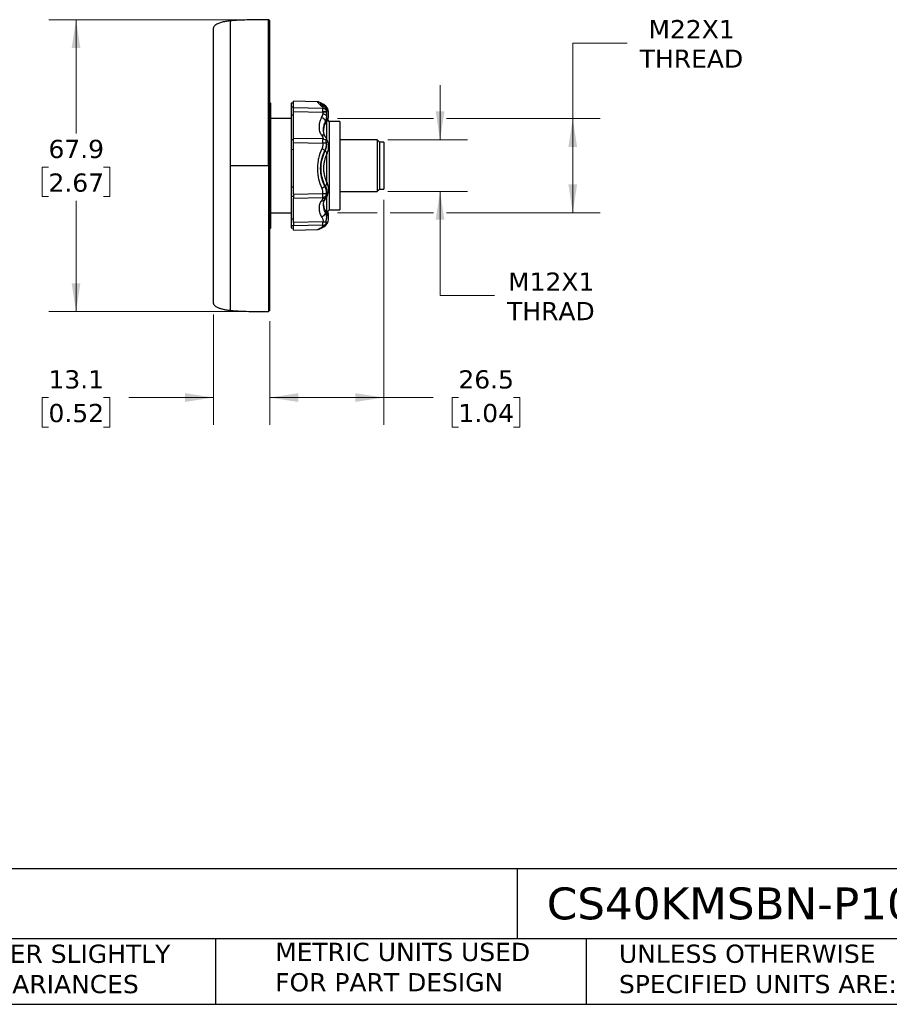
# Model space of a CAD drawing. Header units: millimetres. Extents: x 13 to 546, y 13 to 419.
# Tile 2 of 9: x 196 to 398, y 13 to 242. Entities that reach past the tile are written whole.
import ezdxf

# ---------------------------------------------------------------- set-up
doc = ezdxf.new("R2010")
doc.units = ezdxf.units.MM
doc.header["$LTSCALE"] = 2
doc.linetypes.add('SLD-Solid', pattern=[0])
doc.layers.add('TEXT', color=140, linetype='SLD-Solid', lineweight=25)
doc.styles.add('SLDTEXTSTYLE0', font='VERDANA.TTF')
doc.dimstyles.new('SLDDIMSTYLE1', dxfattribs={"dimtxt": 4.316016, "dimasz": 6.604, "dimexe": 0, "dimexo": 0.0625, "dimgap": 1.079004, "dimtad": 0, "dimtih": 1, "dimtoh": 1, "dimrnd": 1e-09, "dimzin": 12, "dimdsep": 46, "dimtxsty": 'SLDTEXTSTYLE0', "dimsah": 1, "dimcen": 0.09, "dimadec": 0, "dimazin": 3, "dimtfac": 1, "dimtofl": 0, "dimtmove": 0, "dimatfit": 3, "dimfxl": 0, "dimfrac": 2, "dimtolj": 1, "dimtzin": 12, "dimarcsym": 0})
doc.dimstyles.new('SLDDIMSTYLE2', dxfattribs={"dimtxt": 4.316016, "dimasz": 6.604, "dimexe": 0, "dimexo": 0.0625, "dimgap": 1.079004, "dimtad": 0, "dimtih": 1, "dimtoh": 1, "dimrnd": 1e-09, "dimzin": 12, "dimdsep": 46, "dimtxsty": 'SLDTEXTSTYLE0', "dimsah": 1, "dimcen": 0.09, "dimadec": 0, "dimazin": 3, "dimtfac": 1, "dimtmove": 0, "dimatfit": 0, "dimfxl": 0, "dimfrac": 2, "dimtolj": 1, "dimtzin": 12, "dimarcsym": 0})

# ---------------------------------------------------------------- blocks, each defined once
blk = doc.blocks.new('_D_1')
at = {"color": 7, "linetype": 'SLD-Solid', "lineweight": 0}
for p, q in [((251.12, 241.74), (202.51, 241.74)), ((208.86, 241.74), (208.86, 215.28)), ((202.45, 207.45), (201, 207.45)), ((201, 207.45), (201, 200.59)), ((215.27, 207.45), (216.72, 207.45)), ((216.72, 207.45), (216.72, 200.59)), ((201, 200.59), (202.45, 200.59)), ((208.86, 173.84), (208.86, 199.63)), ((216.72, 200.59), (215.27, 200.59)), ((251.12, 173.84), (202.51, 173.84))]:
    blk.add_line(p, q, dxfattribs=at)
at = {"color": 7, "linetype": 'SLD-Solid', "lineweight": 18}
for points in [[(208.86, 241.74), (207.84, 235.14), (209.87, 235.14)], [(208.86, 173.84), (209.87, 180.45), (207.84, 180.45)]]:
    blk.add_solid(points, dxfattribs=at)
at = {"color": 7, "linetype": 'SLD-Solid', "lineweight": 18, "char_height": 4.233, "attachment_point": 1, "style": 'SLDTEXTSTYLE0'}
for s, insert in [('67.9', (202.45, 213.8)), ('2.67', (202.45, 205.97))]:
    blk.add_mtext(s, dxfattribs=dict(at, insert=insert))
blk = doc.blocks.new('_D_2')
at = {"color": 7, "linetype": 'SLD-Solid', "lineweight": 0}
for p, q in [((240.86, 173.19), (240.86, 147.49)), ((253.96, 171.6), (253.96, 147.49)), ((202.45, 153.84), (201, 153.84)), ((201, 153.84), (201, 146.98)), ((215.27, 153.84), (216.72, 153.84)), ((216.72, 153.84), (216.72, 146.98)), ((240.86, 153.84), (221.12, 153.84)), ((253.96, 153.84), (266.66, 153.84)), ((201, 146.98), (202.45, 146.98)), ((216.72, 146.98), (215.27, 146.98))]:
    blk.add_line(p, q, dxfattribs=at)
at = {"color": 7, "linetype": 'SLD-Solid', "lineweight": 18}
for points in [[(240.86, 153.84), (234.26, 154.86), (234.26, 152.83)], [(253.96, 153.84), (260.56, 152.83), (260.56, 154.86)]]:
    blk.add_solid(points, dxfattribs=at)
at = {"color": 7, "linetype": 'SLD-Solid', "lineweight": 18, "char_height": 4.233, "attachment_point": 1, "style": 'SLDTEXTSTYLE0'}
for s, insert in [('13.1', (202.45, 160.19)), ('0.52', (202.45, 152.36))]:
    blk.add_mtext(s, dxfattribs=dict(at, insert=insert))
blk = doc.blocks.new('_D_3')
at = {"color": 7, "linetype": 'SLD-Solid', "lineweight": 0}
for p, q in [((280.46, 199.8), (280.46, 147.49)), ((253.96, 171.6), (253.96, 147.49)), ((253.96, 153.84), (280.46, 153.84)), ((280.46, 153.84), (292, 153.84)), ((297.85, 153.84), (296.4, 153.84)), ((296.4, 153.84), (296.4, 146.98)), ((310.67, 153.84), (312.12, 153.84)), ((312.12, 153.84), (312.12, 146.98)), ((296.4, 146.98), (297.85, 146.98)), ((312.12, 146.98), (310.67, 146.98))]:
    blk.add_line(p, q, dxfattribs=at)
at = {"color": 7, "linetype": 'SLD-Solid', "lineweight": 18}
for points in [[(253.96, 153.84), (260.56, 152.83), (260.56, 154.86)], [(280.46, 153.84), (273.86, 154.86), (273.86, 152.83)]]:
    blk.add_solid(points, dxfattribs=at)
at = {"color": 7, "linetype": 'SLD-Solid', "lineweight": 18, "char_height": 4.233, "attachment_point": 1, "style": 'SLDTEXTSTYLE0'}
for s, insert in [('26.5', (297.85, 160.19)), ('1.04', (297.85, 152.36))]:
    blk.add_mtext(s, dxfattribs=dict(at, insert=insert))
blk = doc.blocks.new('_D_4')
at = {"color": 7, "linetype": 'SLD-Solid', "lineweight": 0}
for p, q in [((337.16, 236.28), (324.46, 236.28)), ((324.46, 236.28), (324.46, 218.74)), ((269.7, 218.74), (292.06, 218.74)), ((295.1, 218.74), (330.81, 218.74)), ((324.46, 218.74), (324.46, 196.84)), ((269.7, 196.84), (278.94, 196.84)), ((281.98, 196.84), (292.06, 196.84)), ((295.1, 196.84), (330.81, 196.84))]:
    blk.add_line(p, q, dxfattribs=at)
at = {"color": 7, "linetype": 'SLD-Solid', "lineweight": 18}
for points in [[(324.46, 218.74), (323.45, 212.14), (325.48, 212.14)], [(324.46, 196.84), (325.48, 203.45), (323.45, 203.45)]]:
    blk.add_solid(points, dxfattribs=at)
at = {"color": 7, "linetype": 'SLD-Solid', "lineweight": 18, "char_height": 4.233, "attachment_point": 1, "style": 'SLDTEXTSTYLE0'}
for s, insert in [('M22X1', (342.08, 241.66)), ('THREAD', (340.06, 234.8))]:
    blk.add_mtext(s, dxfattribs=dict(at, insert=insert))
blk = doc.blocks.new('_D_5')
at = {"color": 7, "linetype": 'SLD-Solid', "lineweight": 0}
for p, q in [((293.58, 213.79), (293.58, 226.49)), ((281.45, 213.79), (299.93, 213.79)), ((281.45, 201.79), (299.93, 201.79)), ((293.58, 177.56), (293.58, 201.79)), ((306.28, 177.56), (293.58, 177.56))]:
    blk.add_line(p, q, dxfattribs=at)
at = {"color": 7, "linetype": 'SLD-Solid', "lineweight": 18}
for points in [[(293.58, 213.79), (294.6, 220.4), (292.56, 220.4)], [(293.58, 201.79), (292.56, 195.19), (294.6, 195.19)]]:
    blk.add_solid(points, dxfattribs=at)
at = {"color": 7, "linetype": 'SLD-Solid', "lineweight": 18, "char_height": 4.233, "attachment_point": 1, "style": 'SLDTEXTSTYLE0'}
for s, insert in [('M12X1', (309.41, 182.93)), ('THRAD', (309.18, 176.07))]:
    blk.add_mtext(s, dxfattribs=dict(at, insert=insert))

msp = doc.modelspace()

# ---------------------------------------------------------------- linework, layer by layer
for p, q in [((253.961, 241.443), (253.661, 241.743)), ((253.661, 207.793), (253.661, 241.743)), ((253.961, 174.143), (253.961, 241.443)), ((254.211, 193.343), (254.211, 222.243)), ((259.461, 222.302), (258.961, 222.293)), ((258.961, 222.293), (258.961, 221.397)), ((265.074, 222.644), (259.461, 222.791)), ((259.461, 221.235), (259.461, 222.791)), ((265.08, 222.639), (265.053, 222.644)), ((259.461, 221.41), (258.961, 221.397)), ((266.315, 221.104), (259.461, 221.235)), ((259.461, 220.373), (266.346, 220.242)), ((259.461, 214.116), (259.461, 220.373)), ((266.874, 221.324), (266.623, 221.542)), ((266.96, 221.662), (266.684, 221.883)), ((266.732, 221.449), (266.701, 221.475)), ((266.851, 221.706), (266.732, 221.84)), ((266.935, 221.659), (266.732, 221.84)), ((267.022, 221.154), (267.045, 221.131)), ((267.09, 221.506), (267.078, 221.527)), ((258.961, 218.743), (254.211, 218.743)), ((258.961, 219.601), (259.461, 219.611)), ((258.961, 219.601), (258.961, 213.779)), ((266.886, 217.595), (267.075, 217.846)), ((267.161, 217.999), (267.161, 214.024)), ((267.811, 218.093), (267.431, 218.473)), ((267.485, 218.68), (267.478, 218.653)), ((267.504, 218.676), (267.595, 219.115)), ((270.261, 218.093), (267.811, 218.093)), ((267.811, 218.093), (267.811, 197.493)), ((270.261, 218.093), (270.261, 197.493)), ((259.461, 213.773), (258.961, 213.779)), ((266.347, 213.994), (259.461, 214.116)), ((259.461, 201.142), (259.461, 213.156)), ((259.461, 213.156), (266.315, 213.029)), ((267.106, 214.092), (267.158, 213.955)), ((267.235, 213.866), (267.124, 214.101)), ((278.911, 213.793), (270.261, 213.793)), ((279.461, 213.243), (278.911, 213.793)), ((278.911, 213.793), (278.911, 201.793)), ((280.461, 213.243), (279.461, 213.243)), ((279.461, 213.243), (279.461, 202.343)), ((280.461, 213.243), (280.461, 202.343)), ((258.961, 211.516), (258.961, 202.774)), ((259.461, 211.505), (258.961, 211.516)), ((266.851, 211.204), (266.732, 211.304)), ((267.161, 210.355), (267.161, 204.061)), ((267.257, 210.576), (267.29, 210.644)), ((267.279, 210.632), (267.278, 210.619)), ((267.284, 210.673), (267.279, 210.632)), ((253.661, 207.793), (253.661, 173.843)), ((267.183, 204.032), (267.237, 203.882)), ((267.323, 203.719), (267.246, 203.894)), ((259.461, 202.784), (258.961, 202.774)), ((266.85, 203.094), (266.732, 202.982)), ((267.278, 203.815), (267.313, 203.715)), ((267.313, 203.715), (267.422, 203.411)), ((270.261, 201.793), (278.911, 201.793)), ((278.911, 201.793), (279.461, 202.343)), ((279.461, 202.343), (280.461, 202.343)), ((258.961, 200.67), (259.461, 200.675)), ((258.961, 200.67), (258.961, 195.37)), ((259.461, 201.142), (266.315, 201.282)), ((259.461, 200.259), (266.346, 200.394)), ((259.461, 194.563), (259.461, 200.259)), ((267.158, 200.509), (267.119, 200.438)), ((267.139, 200.431), (267.22, 200.595)), ((267.161, 200.454), (267.161, 197.047)), ((267.024, 197.251), (266.857, 197.439)), ((267.264, 196.946), (267.811, 197.493)), ((267.503, 196.913), (267.431, 197.114)), ((267.811, 197.493), (270.261, 197.493)), ((254.211, 196.843), (258.961, 196.843)), ((259.461, 195.361), (258.961, 195.37)), ((266.347, 194.706), (259.461, 194.563)), ((267.485, 196.906), (267.478, 196.934)), ((267.488, 196.433), (267.494, 196.412)), ((267.595, 196.472), (267.504, 196.91)), ((267.601, 195.959), (267.511, 196.416)), ((259.461, 193.767), (258.961, 193.779)), ((258.961, 193.779), (258.961, 193.293)), ((258.961, 193.293), (259.461, 193.285)), ((266.315, 193.931), (259.461, 193.787)), ((259.461, 192.796), (259.461, 193.787)), ((259.461, 192.796), (265.074, 192.943)), ((266.548, 193.595), (266.96, 193.924)), ((267.09, 194.08), (267.078, 194.059)), ((253.661, 173.843), (253.961, 174.143))]:
    msp.add_line(p, q)
at = {"flags": 128}
for points in [[(267.252, 210.567), (267.269, 210.615), (267.265, 210.672), (267.241, 210.738), (267.197, 210.813), (267.133, 210.894), (267.051, 210.982), (266.952, 211.076), (266.835, 211.173)], [(267.216, 200.587), (267.194, 200.552), (267.158, 200.509)]]:
    msp.add_lwpolyline(points, dxfattribs=at)
for centre, radius, start, end in [((253.811, 221.609), 0.75, 57.76905, 78.46304), ((266.254, 220.025), 1.081, 41.56054, 86.80756), ((266.591, 218.985), 1.371, 70.55668, 100.7183), ((266.628, 218.81), 1.46, 72.18814, 101.15184), ((265.54, 220.579), 1.722, 10.49772, 41.22999), ((265.755, 217.752), 1.235, 19.43739, 78.22957), ((266.101, 218.259), 1.575, 47.86121, 81.39435), ((266.471, 217.858), 0.491, 327.88937, 355.16295), ((266.683, 218.161), 0.503, 321.35863, 353.46341), ((265.459, 218.804), 1.81, 352.23984, 20.14264), ((266.24, 214.178), 0.733, 34.27683, 108.52854), ((266.512, 211.081), 1.958, 73.66004, 95.79208), ((266.979, 213.725), 0.292, 27.81828, 52.22199), ((266.41, 203.852), 0.843, 300.34392, 0.95151), ((266.193, 200.386), 0.777, 256.15025, 324.23679), ((266.475, 202.882), 1.608, 264.28203, 291.45859), ((266.198, 201.594), 1.158, 276.85005, 317.15851), ((266.439, 201.06), 0.906, 263.50756, 322.53881), ((266.219, 201.517), 1.13, 276.43157, 319.1854), ((266.404, 197.114), 0.558, 4.48871, 35.387), ((266.625, 196.857), 0.561, 5.8765, 44.49942), ((265.759, 197.09), 1.206, 281.84503, 344.1779), ((265.315, 196.177), 1.954, 340.60061, 7.52448), ((253.811, 193.978), 0.75, 281.53696, 302.23095), ((266.26, 194.984), 1.054, 272.99346, 319.63962)]:
    msp.add_arc(centre, radius, start, end)
for points, knots in [([(244.712, 241.455), (244.354, 241.413), (243.659, 241.332), (242.693, 241.109), (241.935, 240.849), (241.41, 240.578), (241.092, 240.339), (240.928, 240.128), (240.868, 239.969), (240.863, 239.896), (240.861, 239.862)], [0, 0, 0, 0, 0.2469618, 0.4807459, 0.6788921, 0.7958435, 0.8848038, 0.95002, 0.9763247, 1, 1, 1, 1]), ([(253.661, 241.743), (251.989, 241.739), (249.66, 241.734), (246.676, 241.614), (245.367, 241.508), (244.712, 241.455)], [0, 0, 0, 0, 0.5599991, 0.7800022, 1, 1, 1, 1]), ([(244.712, 241.455), (244.712, 241.455), (244.712, 241.238), (244.712, 240.378), (244.712, 239.735), (244.712, 238.049), (244.712, 237.006), (244.712, 234.558), (244.712, 233.153), (244.712, 230.038), (244.712, 228.326), (244.712, 224.663), (244.712, 222.71), (244.712, 218.64), (244.712, 216.521), (244.712, 212.199), (244.712, 209.996), (244.712, 207.793)], [0, 0, 0, 0, 0.125, 0.125, 0.25, 0.25, 0.375, 0.375, 0.5, 0.5, 0.625, 0.625, 0.75, 0.75, 0.875, 0.875, 1, 1, 1, 1]), ([(240.861, 175.725), (240.861, 175.725), (240.861, 175.932), (240.861, 176.751), (240.861, 177.363), (240.861, 178.969), (240.861, 179.963), (240.861, 182.296), (240.861, 183.633), (240.861, 186.602), (240.861, 188.232), (240.861, 191.722), (240.861, 193.582), (240.861, 197.46), (240.861, 199.479), (240.861, 203.596), (240.861, 205.694), (240.861, 209.892), (240.861, 211.991), (240.861, 216.108), (240.861, 218.126), (240.861, 222.004), (240.861, 223.864), (240.861, 227.355), (240.861, 228.985), (240.861, 231.953), (240.861, 233.291), (240.861, 235.623), (240.861, 236.617), (240.861, 238.224), (240.861, 238.836), (240.861, 239.655), (240.861, 239.862), (240.861, 239.862)], [0, 0, 0, 0, 0.0625, 0.0625, 0.125, 0.125, 0.1875, 0.1875, 0.25, 0.25, 0.3125, 0.3125, 0.375, 0.375, 0.4375, 0.4375, 0.5, 0.5, 0.5625, 0.5625, 0.625, 0.625, 0.6875, 0.6875, 0.75, 0.75, 0.8125, 0.8125, 0.875, 0.875, 0.9375, 0.9375, 1, 1, 1, 1]), ([(265.102, 222.634), (265.046, 222.653), (265.025, 222.646), (265.052, 222.578), (265.102, 222.517), (265.353, 222.261), (265.654, 221.995), (266.072, 221.661)], [0, 0, 0, 0, 0.25, 0.25, 0.5, 0.5, 1, 1, 1, 1]), ([(266.572, 221.978), (266.436, 222.055), (266.154, 222.215), (265.753, 222.426), (265.401, 222.586), (265.226, 222.612), (265.15, 222.624)], [0, 0, 0, 0, 0.239278, 0.4972388, 0.7800457, 1, 1, 1, 1]), ([(266.733, 221.84), (266.58, 221.926), (266.276, 222.098), (265.961, 222.267), (265.759, 222.358), (265.701, 222.347), (265.724, 222.293), (265.805, 222.217), (265.817, 222.205)], [0, 0, 0, 0, 0.1926683, 0.384648, 0.5788644, 0.7714316, 0.9645261, 1, 1, 1, 1]), ([(266.65, 221.523), (266.52, 221.621), (266.261, 221.818), (265.982, 222.047), (265.879, 222.143), (265.828, 222.191)], [0, 0, 0, 0, 0.3364206, 0.668474, 1, 1, 1, 1]), ([(266.835, 221.714), (266.692, 221.794), (266.405, 221.955), (266.105, 222.115), (265.919, 222.196), (265.85, 222.198), (265.902, 222.132), (265.925, 222.103)], [0, 0, 0, 0, 0.2079674, 0.4162574, 0.6268736, 0.8358293, 1, 1, 1, 1]), ([(258.961, 221.397), (258.961, 221.315), (258.961, 221.214), (258.961, 220.978), (258.961, 220.84), (258.961, 220.535), (258.961, 220.367), (258.961, 220.004), (258.961, 219.808), (258.961, 219.601)], [0, 0, 0, 0, 0.25, 0.25, 0.5, 0.5, 0.75, 0.75, 1, 1, 1, 1]), ([(259.461, 220.373), (259.461, 220.559), (259.461, 220.729), (259.461, 221.022), (259.461, 221.142), (259.461, 221.235)], [0, 0, 0, 0, 0.5, 0.5, 1, 1, 1, 1]), ([(266.627, 221.535), (266.618, 221.543), (266.563, 221.589), (266.438, 221.638), (266.26, 221.677), (266.134, 221.666), (266.072, 221.661)], [0, 0, 0, 0, 0.0663837, 0.3798785, 0.6933777, 1, 1, 1, 1]), ([(266.072, 221.661), (266.091, 221.645), (266.129, 221.613), (266.178, 221.563), (266.22, 221.511), (266.255, 221.458), (266.289, 221.39), (266.316, 221.307), (266.328, 221.207), (266.319, 221.139), (266.315, 221.104)], [0, 0, 0, 0, 0.0999681, 0.19955, 0.2990028, 0.3985845, 0.4985526, 0.6659216, 0.8326638, 1, 1, 1, 1]), ([(266.336, 220.332), (266.333, 220.369), (266.325, 220.444), (266.317, 220.552), (266.311, 220.659), (266.307, 220.761), (266.306, 220.858), (266.306, 220.949), (266.309, 221.033), (266.313, 221.08), (266.315, 221.104)], [0, 0, 0, 0, 0.1128858, 0.2296781, 0.3502257, 0.4743193, 0.601692, 0.7320207, 0.8649305, 1, 1, 1, 1]), ([(266.733, 221.84), (266.691, 221.884), (266.635, 221.943), (266.563, 221.979), (266.545, 221.988)], [0, 0, 0, 0, 0.7486666, 1, 1, 1, 1]), ([(266.834, 221.332), (266.905, 221.264), (267.088, 221.087), (267.073, 220.873), (267.063, 220.742)], [0, 0, 0, 0, 0.3871464, 1, 1, 1, 1]), ([(266.851, 221.706), (266.927, 221.607), (267.083, 221.406), (267.214, 221.107), (267.243, 220.91), (267.252, 220.848)], [0, 0, 0, 0, 0.4010683, 0.8111895, 1, 1, 1, 1]), ([(267.078, 221.527), (267.077, 221.53), (267.039, 221.598), (266.943, 221.653), (266.851, 221.706)], [0, 0, 0, 0, 0.0406571, 1, 1, 1, 1]), ([(267.035, 221.153), (267.014, 221.175), (266.972, 221.219), (266.93, 221.263), (266.909, 221.285)], [0, 0, 0, 0, 0.49998315, 1, 1, 1, 1]), ([(267.084, 221.524), (267.063, 221.548), (267.02, 221.595), (266.977, 221.643), (266.956, 221.667)], [0, 0, 0, 0, 0.4999852, 1, 1, 1, 1]), ([(267.063, 220.742), (267.059, 220.723), (267.052, 220.685), (267.044, 220.618), (267.037, 220.532), (267.034, 220.422), (267.043, 220.325), (267.048, 220.278)], [0, 0, 0, 0, 0.17076061, 0.33710033, 0.50042471, 0.75808323, 1, 1, 1, 1]), ([(267.592, 219.1), (267.618, 219.275), (267.67, 219.632), (267.588, 220.177), (267.391, 220.701), (267.158, 220.996), (267.043, 221.141)], [0, 0, 0, 0, 0.2437365, 0.4964015, 0.7510727, 1, 1, 1, 1]), ([(267.045, 221.131), (267.055, 221.122), (267.144, 221.036), (267.201, 220.845), (267.207, 220.567), (267.1, 220.373), (267.048, 220.278)], [0, 0, 0, 0, 0.0392944, 0.35937, 0.6830217, 1, 1, 1, 1]), ([(267.075, 220.2), (267.088, 220.159), (267.114, 220.077), (267.142, 219.949), (267.158, 219.829), (267.166, 219.723), (267.168, 219.634), (267.166, 219.555), (267.16, 219.488), (267.159, 219.446), (267.158, 219.427)], [0, 0, 0, 0, 0.162493, 0.329215, 0.5001837, 0.6250387, 0.7388804, 0.8416943, 0.9313367, 1, 1, 1, 1]), ([(267.615, 219.832), (267.629, 219.938), (267.664, 220.222), (267.573, 220.671), (267.386, 221.137), (267.187, 221.392), (267.092, 221.514)], [0, 0, 0, 0, 0.1760955, 0.4710114, 0.747866, 1, 1, 1, 1]), ([(266.007, 214.873), (265.836, 215.151), (265.705, 215.454), (265.531, 216.089), (265.487, 216.423), (265.487, 217.126), (265.532, 217.487), (265.705, 218.217), (265.835, 218.587), (266.007, 218.961)], [0, 0, 0, 0, 0.25, 0.25, 0.5, 0.5, 0.75, 0.75, 1, 1, 1, 1]), ([(266.007, 218.961), (266.07, 219.099), (266.133, 219.238), (266.248, 219.522), (266.3, 219.667), (266.337, 219.817)], [0, 0, 0, 0, 0.5, 0.5, 1, 1, 1, 1]), ([(266.501, 215.766), (266.485, 215.876), (266.423, 216.288), (266.537, 217.105), (266.79, 217.805), (266.919, 218.163)], [0, 0, 0, 0, 0.1525767, 0.5666031, 1, 1, 1, 1]), ([(266.96, 217.816), (266.891, 217.703), (266.748, 217.468), (266.592, 217.044), (266.482, 216.559), (266.468, 216.2), (266.461, 216.015)], [0, 0, 0, 0, 0.2274765, 0.4695161, 0.7270239, 1, 1, 1, 1]), ([(266.461, 216.015), (266.467, 216.175), (266.48, 216.527), (266.606, 217.085), (266.788, 217.417), (266.886, 217.595)], [0, 0, 0, 0, 0.2788169, 0.6126275, 1, 1, 1, 1]), ([(267.158, 219.427), (267.157, 219.375), (267.154, 219.27), (267.14, 219.113), (267.119, 218.954), (267.091, 218.796), (267.056, 218.637), (267.016, 218.479), (266.97, 218.321), (266.936, 218.216), (266.919, 218.163)], [0, 0, 0, 0, 0.1212903, 0.2437437, 0.3672615, 0.4917815, 0.6172802, 0.7437734, 0.8713157, 1, 1, 1, 1]), ([(267.075, 217.846), (267.178, 217.981), (267.386, 218.256), (267.464, 218.533), (267.503, 218.674)], [0, 0, 0, 0, 0.493349, 1, 1, 1, 1]), ([(267.478, 218.653), (267.468, 218.59), (267.439, 218.412), (267.284, 218.225), (267.183, 218.104)], [0, 0, 0, 0, 0.350444, 1, 1, 1, 1]), ([(267.575, 219.113), (267.561, 219.037), (267.528, 218.845), (267.356, 218.667), (267.252, 218.56)], [0, 0, 0, 0, 0.397995, 1, 1, 1, 1]), ([(266.845, 214.591), (266.734, 214.816), (266.512, 215.266), (266.478, 215.822), (266.461, 216.1)], [0, 0, 0, 0, 0.5005977, 1, 1, 1, 1]), ([(258.961, 213.779), (258.961, 213.645), (258.961, 213.494), (258.961, 213.164), (258.961, 212.982), (258.961, 212.598), (258.961, 212.395), (258.961, 211.969), (258.961, 211.745), (258.961, 211.516)], [0, 0, 0, 0, 0.25, 0.25, 0.5, 0.5, 0.75, 0.75, 1, 1, 1, 1]), ([(259.461, 213.156), (259.461, 213.352), (259.461, 213.535), (259.461, 213.862), (259.461, 214.002), (259.461, 214.116)], [0, 0, 0, 0, 0.5, 0.5, 1, 1, 1, 1]), ([(266.007, 214.873), (266.1, 214.721), (266.193, 214.573), (266.303, 214.353), (266.337, 214.28), (266.375, 214.134), (266.376, 214.061), (266.347, 213.994)], [0, 0, 0, 0, 0.5, 0.5, 0.75, 0.75, 1, 1, 1, 1]), ([(266.315, 213.029), (266.318, 212.985), (266.324, 212.896), (266.324, 212.762), (266.318, 212.629), (266.304, 212.495), (266.279, 212.332), (266.235, 212.14), (266.166, 211.922), (266.103, 211.781), (266.072, 211.711)], [0, 0, 0, 0, 0.0999622, 0.1995413, 0.2989956, 0.3985844, 0.498566, 0.6659147, 0.8326542, 1, 1, 1, 1]), ([(266.315, 213.029), (266.306, 213.228), (266.303, 213.41), (266.312, 213.742), (266.324, 213.881), (266.347, 213.994)], [0, 0, 0, 0, 0.5, 0.5, 1, 1, 1, 1]), ([(266.347, 213.994), (266.474, 213.975), (266.607, 213.934), (266.848, 213.808), (266.957, 213.725), (267.043, 213.632)], [0, 0, 0, 0, 0.5, 0.5, 1, 1, 1, 1]), ([(267.123, 214.087), (267.083, 214.164), (267.006, 214.313), (266.898, 214.5), (266.845, 214.591)], [0, 0, 0, 0, 0.5154996, 1, 1, 1, 1]), ([(266.851, 211.204), (266.941, 211.382), (267.016, 211.569), (267.131, 211.959), (267.17, 212.163), (267.225, 212.784), (267.173, 213.203), (267.048, 213.58)], [0, 0, 0, 0, 0.25, 0.25, 0.5, 0.5, 1, 1, 1, 1]), ([(267.063, 212.96), (267.051, 213.084), (267.042, 213.199), (267.035, 213.411), (267.036, 213.504), (267.048, 213.58)], [0, 0, 0, 0, 0.5, 0.5, 1, 1, 1, 1]), ([(267.043, 213.632), (267.043, 213.641), (267.044, 213.661), (267.052, 213.689), (267.062, 213.72), (267.074, 213.748), (267.084, 213.774), (267.097, 213.803), (267.112, 213.837), (267.127, 213.874), (267.138, 213.904), (267.145, 213.928), (267.15, 213.947), (267.156, 213.952), (267.158, 213.955)], [0, 0, 0, 0, 0.0441926, 0.1005678, 0.1696558, 0.251563, 0.3141483, 0.3765501, 0.5010003, 0.6211744, 0.749606, 0.8414744, 0.9161818, 1, 1, 1, 1]), ([(267.294, 210.667), (267.409, 210.968), (267.631, 211.547), (267.666, 212.435), (267.534, 213.211), (267.331, 213.657), (267.238, 213.861)], [0, 0, 0, 0, 0.2905793, 0.5596715, 0.7987048, 1, 1, 1, 1]), ([(266.072, 211.711), (265.738, 211.008), (265.48, 210.27), (265.215, 209.102), (265.147, 208.699), (265.057, 207.898), (265.035, 207.497), (265.035, 207.097)], [0, 0, 0, 0, 0.5, 0.5, 0.75, 0.75, 1, 1, 1, 1]), ([(266.732, 211.304), (266.691, 211.222), (266.608, 211.058), (266.493, 210.806), (266.385, 210.55), (266.284, 210.289), (266.191, 210.025), (266.106, 209.758), (266.029, 209.488), (265.96, 209.216), (265.9, 208.941), (265.847, 208.663), (265.804, 208.382), (265.768, 208.099), (265.742, 207.814), (265.724, 207.529), (265.716, 207.244), (265.716, 206.961), (265.725, 206.679), (265.743, 206.397), (265.769, 206.117), (265.805, 205.838), (265.849, 205.559), (265.902, 205.283), (265.963, 205.01), (266.032, 204.741), (266.109, 204.477), (266.194, 204.217), (266.287, 203.961), (266.387, 203.71), (266.494, 203.463), (266.609, 203.219), (266.691, 203.061), (266.732, 202.982)], [0, 0, 0, 0, 0.0323097, 0.0646224, 0.0969778, 0.1293931, 0.1617398, 0.1939787, 0.2261547, 0.2583044, 0.2904681, 0.3226881, 0.3550093, 0.3874734, 0.420076, 0.452531, 0.4848395, 0.5170463, 0.549197, 0.5813365, 0.6135094, 0.64576, 0.6781335, 0.7106592, 0.7430995, 0.7753671, 0.807515, 0.8395831, 0.8716083, 0.9036268, 0.9356756, 0.9677889, 1, 1, 1, 1]), ([(266.835, 203.124), (266.53, 203.717), (266.291, 204.35), (266.044, 205.357), (265.98, 205.707), (265.896, 206.409), (265.875, 206.761), (265.875, 207.467), (265.895, 207.821), (265.979, 208.527), (266.043, 208.882), (266.289, 209.909), (266.529, 210.56), (266.835, 211.173)], [0, 0, 0, 0, 0.25, 0.25, 0.375, 0.375, 0.5, 0.5, 0.625, 0.625, 0.75, 0.75, 1, 1, 1, 1]), ([(266.733, 211.304), (266.654, 211.37), (266.551, 211.442), (266.321, 211.584), (266.194, 211.653), (266.072, 211.711)], [0, 0, 0, 0, 0.5, 0.5, 1, 1, 1, 1]), ([(267.063, 212.96), (267.067, 212.907), (267.075, 212.801), (267.077, 212.64), (267.069, 212.476), (267.052, 212.309), (267.025, 212.141), (266.988, 211.972), (266.94, 211.803), (266.882, 211.636), (266.814, 211.468), (266.76, 211.359), (266.732, 211.304)], [0, 0, 0, 0, 0.0937711, 0.1888618, 0.2855363, 0.3840856, 0.4843737, 0.5852795, 0.6869801, 0.7897831, 0.8940083, 1, 1, 1, 1]), ([(266.851, 211.204), (266.928, 211.142), (267.086, 211.017), (267.229, 210.854), (267.299, 210.736), (267.288, 210.688), (267.284, 210.673)], [0, 0, 0, 0, 0.2846774, 0.5757805, 0.8667672, 1, 1, 1, 1]), ([(267.252, 210.567), (266.997, 210.047), (266.8, 209.501), (266.598, 208.646), (266.546, 208.352), (266.477, 207.767), (266.46, 207.475), (266.461, 207.183)], [0, 0, 0, 0, 0.5, 0.5, 0.75, 0.75, 1, 1, 1, 1]), ([(244.712, 207.793), (244.795, 207.793), (245.044, 207.793), (245.46, 207.793), (245.96, 207.793), (246.46, 207.793), (246.96, 207.793), (247.46, 207.793), (247.96, 207.793), (248.46, 207.793), (248.96, 207.793), (249.46, 207.793), (249.96, 207.793), (250.46, 207.793), (250.961, 207.793), (251.461, 207.793), (251.961, 207.793), (252.453, 207.793), (253.02, 207.793), (253.42, 207.793), (253.661, 207.793)], [0.29611951, 0.29611951, 0.29611951, 0.29611951, 0.31510264, 0.35325409, 0.39137737, 0.42947767, 0.46755936, 0.50562606, 0.54368084, 0.58172621, 0.61976431, 0.65779685, 0.69582528, 0.73385075, 0.77187416, 0.80989623, 0.84791749, 0.8859383, 0.92230493, 0.97718881, 0.97718881, 0.97718881, 0.97718881]), ([(244.712, 207.793), (244.712, 205.59), (244.712, 203.387), (244.712, 199.065), (244.712, 196.947), (244.712, 192.876), (244.712, 190.924), (244.712, 187.26), (244.712, 185.549), (244.712, 182.433), (244.712, 181.029), (244.712, 178.581), (244.712, 177.537), (244.712, 175.851), (244.712, 175.209), (244.712, 174.349), (244.712, 174.132), (244.712, 174.132)], [0, 0, 0, 0, 0.125, 0.125, 0.25, 0.25, 0.375, 0.375, 0.5, 0.5, 0.625, 0.625, 0.75, 0.75, 0.875, 0.875, 1, 1, 1, 1]), ([(265.035, 207.097), (265.035, 206.698), (265.057, 206.299), (265.147, 205.501), (265.214, 205.107), (265.478, 203.962), (265.738, 203.236), (266.072, 202.553)], [0, 0, 0, 0, 0.25, 0.25, 0.5, 0.5, 1, 1, 1, 1]), ([(266.461, 207.183), (266.461, 206.892), (266.478, 206.6), (266.546, 206.019), (266.599, 205.73), (266.801, 204.893), (266.997, 204.365), (267.252, 203.866)], [0, 0, 0, 0, 0.25, 0.25, 0.5, 0.5, 1, 1, 1, 1]), ([(258.961, 202.774), (258.961, 202.552), (258.961, 202.34), (258.961, 201.935), (258.961, 201.741), (258.961, 201.383), (258.961, 201.219), (258.961, 200.92), (258.961, 200.786), (258.961, 200.67)], [0, 0, 0, 0, 0.25, 0.25, 0.5, 0.5, 0.75, 0.75, 1, 1, 1, 1]), ([(266.072, 202.553), (266.194, 202.61), (266.321, 202.68), (266.551, 202.829), (266.654, 202.908), (266.732, 202.982)], [0, 0, 0, 0, 0.5, 0.5, 1, 1, 1, 1]), ([(266.315, 201.282), (266.334, 201.496), (266.322, 201.716), (266.24, 202.145), (266.17, 202.353), (266.072, 202.553)], [0, 0, 0, 0, 0.5, 0.5, 1, 1, 1, 1]), ([(266.732, 202.982), (266.76, 202.929), (266.814, 202.823), (266.882, 202.662), (266.94, 202.499), (266.988, 202.337), (267.025, 202.174), (267.052, 202.011), (267.069, 201.851), (267.077, 201.693), (267.075, 201.538), (267.067, 201.436), (267.063, 201.385)], [0, 0, 0, 0, 0.1059942, 0.2102192, 0.3130196, 0.4147152, 0.5156137, 0.6159012, 0.7144652, 0.811146, 0.9062362, 1, 1, 1, 1]), ([(267.278, 203.815), (267.283, 203.801), (267.293, 203.773), (267.296, 203.726), (267.291, 203.675), (267.276, 203.619), (267.252, 203.561), (267.218, 203.499), (267.176, 203.435), (267.125, 203.368), (267.067, 203.301), (267.001, 203.232), (266.93, 203.163), (266.877, 203.117), (266.85, 203.094)], [0, 0, 0, 0, 0.08315605, 0.16705852, 0.25149965, 0.33626347, 0.42112909, 0.50587404, 0.59027778, 0.67412507, 0.75720917, 0.83933474, 0.92032024, 1, 1, 1, 1]), ([(266.85, 203.094), (266.941, 202.922), (267.016, 202.742), (267.131, 202.362), (267.171, 202.163), (267.206, 201.767), (267.203, 201.565), (267.154, 201.174), (267.11, 200.985), (267.048, 200.806)], [0, 0, 0, 0, 0.25, 0.25, 0.5, 0.5, 0.75, 0.75, 1, 1, 1, 1]), ([(267.216, 200.587), (267.311, 200.784), (267.511, 201.198), (267.65, 201.904), (267.654, 202.673), (267.509, 203.177), (267.436, 203.432)], [0, 0, 0, 0, 0.2225365, 0.4690475, 0.7307861, 1, 1, 1, 1]), ([(259.461, 201.142), (259.461, 200.954), (259.461, 200.781), (259.461, 200.481), (259.461, 200.357), (259.461, 200.259)], [0, 0, 0, 0, 0.5, 0.5, 1, 1, 1, 1]), ([(266.007, 195.91), (265.836, 196.255), (265.705, 196.605), (265.531, 197.28), (265.487, 197.61), (265.487, 198.25), (265.532, 198.553), (265.705, 199.119), (265.835, 199.384), (266.007, 199.632)], [0, 0, 0, 0, 0.25, 0.25, 0.5, 0.5, 0.75, 0.75, 1, 1, 1, 1]), ([(266.007, 199.632), (266.07, 199.723), (266.133, 199.812), (266.248, 199.988), (266.3, 200.075), (266.337, 200.16)], [0, 0, 0, 0, 0.5, 0.5, 1, 1, 1, 1]), ([(266.336, 200.444), (266.333, 200.467), (266.325, 200.513), (266.317, 200.594), (266.311, 200.684), (266.307, 200.784), (266.306, 200.895), (266.306, 201.015), (266.309, 201.144), (266.313, 201.236), (266.315, 201.282)], [0, 0, 0, 0, 0.1128858, 0.2296781, 0.3502257, 0.4743193, 0.601692, 0.7320207, 0.8649305, 1, 1, 1, 1]), ([(266.461, 198.668), (266.477, 198.906), (266.51, 199.381), (266.719, 199.748), (266.823, 199.932)], [0, 0, 0, 0, 0.50003, 1, 1, 1, 1]), ([(266.823, 199.932), (266.884, 200.027), (267.012, 200.224), (267.095, 200.367), (267.138, 200.442)], [0, 0, 0, 0, 0.4822816, 1, 1, 1, 1]), ([(267.063, 201.385), (267.059, 201.348), (267.052, 201.273), (267.044, 201.167), (267.037, 201.048), (267.034, 200.923), (267.043, 200.844), (267.048, 200.806)], [0, 0, 0, 0, 0.1707606, 0.3371003, 0.5004247, 0.7580832, 1, 1, 1, 1]), ([(267.075, 200.778), (267.088, 200.765), (267.114, 200.737), (267.142, 200.693), (267.158, 200.651), (267.166, 200.614), (267.168, 200.582), (267.166, 200.553), (267.16, 200.525), (267.159, 200.514), (267.158, 200.509)], [0, 0, 0, 0, 0.162493, 0.329215, 0.5001837, 0.6250387, 0.7388804, 0.8416943, 0.9313367, 1, 1, 1, 1]), ([(266.461, 198.761), (266.461, 198.761), (266.448, 198.586), (266.491, 198.269), (266.591, 197.831), (266.748, 197.457), (266.891, 197.255), (266.96, 197.157)], [0, 0, 0, 0, 0.00075087, 0.27404878, 0.53116516, 0.77284835, 1, 1, 1, 1]), ([(266.857, 197.439), (266.745, 197.616), (266.522, 197.97), (266.481, 198.497), (266.461, 198.761)], [0, 0, 0, 0, 0.4975696, 1, 1, 1, 1]), ([(266.919, 196.761), (266.784, 197.098), (266.518, 197.758), (266.48, 198.369), (266.461, 198.668)], [0, 0, 0, 0, 0.5117118, 1, 1, 1, 1]), ([(267.509, 196.42), (267.468, 196.562), (267.387, 196.841), (267.144, 197.116), (267.024, 197.251)], [0, 0, 0, 0, 0.50762613, 1, 1, 1, 1]), ([(258.961, 195.37), (258.961, 195.175), (258.961, 194.995), (258.961, 194.662), (258.961, 194.508), (258.961, 194.238), (258.961, 194.121), (258.961, 193.921), (258.961, 193.84), (258.961, 193.779)], [0, 0, 0, 0, 0.25, 0.25, 0.5, 0.5, 0.75, 0.75, 1, 1, 1, 1]), ([(266.007, 195.91), (266.1, 195.721), (266.193, 195.53), (266.303, 195.23), (266.337, 195.128), (266.375, 194.919), (266.376, 194.81), (266.347, 194.706)], [0, 0, 0, 0, 0.5, 0.5, 0.75, 0.75, 1, 1, 1, 1]), ([(266.315, 193.931), (266.306, 194.006), (266.303, 194.11), (266.312, 194.377), (266.324, 194.532), (266.347, 194.706)], [0, 0, 0, 0, 0.5, 0.5, 1, 1, 1, 1]), ([(266.347, 194.706), (266.474, 194.683), (266.607, 194.675), (266.848, 194.69), (266.957, 194.715), (267.043, 194.751)], [0, 0, 0, 0, 0.5, 0.5, 1, 1, 1, 1]), ([(266.919, 196.761), (266.946, 196.679), (267, 196.517), (267.065, 196.27), (267.115, 196.022), (267.15, 195.775), (267.155, 195.61), (267.158, 195.528)], [0, 0, 0, 0, 0.2053507, 0.4079149, 0.6079309, 0.8053822, 1, 1, 1, 1]), ([(267.063, 194.301), (267.051, 194.347), (267.042, 194.406), (267.035, 194.545), (267.036, 194.624), (267.048, 194.709)], [0, 0, 0, 0, 0.5, 0.5, 1, 1, 1, 1]), ([(267.043, 194.751), (267.043, 194.76), (267.044, 194.78), (267.052, 194.82), (267.062, 194.87), (267.074, 194.923), (267.084, 194.975), (267.097, 195.039), (267.112, 195.119), (267.127, 195.218), (267.138, 195.31), (267.145, 195.39), (267.15, 195.46), (267.156, 195.504), (267.158, 195.528)], [0, 0, 0, 0, 0.0441869, 0.1005603, 0.1696502, 0.2515628, 0.3141481, 0.37655, 0.5010003, 0.6211687, 0.749606, 0.8414787, 0.9161818, 1, 1, 1, 1]), ([(267.048, 194.709), (267.099, 194.631), (267.204, 194.474), (267.215, 194.26), (267.129, 194.137), (267.09, 194.08)], [0, 0, 0, 0, 0.3479261, 0.7011166, 1, 1, 1, 1]), ([(267.092, 194.073), (267.187, 194.194), (267.386, 194.45), (267.575, 194.916), (267.671, 195.441), (267.621, 195.802), (267.596, 195.984)], [0, 0, 0, 0, 0.2236624, 0.4692538, 0.730867, 1, 1, 1, 1]), ([(267.183, 196.914), (267.283, 196.813), (267.447, 196.647), (267.476, 196.494), (267.488, 196.433)], [0, 0, 0, 0, 0.608265, 1, 1, 1, 1]), ([(267.252, 196.433), (267.355, 196.348), (267.534, 196.199), (267.567, 196.04), (267.581, 195.972)], [0, 0, 0, 0, 0.5771831, 1, 1, 1, 1]), ([(267.459, 196.548), (267.492, 196.62), (267.542, 196.732), (267.5, 196.86), (267.485, 196.906)], [0, 0, 0, 0, 0.6410835, 1, 1, 1, 1]), ([(267.562, 196.158), (267.587, 196.223), (267.629, 196.329), (267.589, 196.435), (267.574, 196.477)], [0, 0, 0, 0, 0.61225287, 1, 1, 1, 1]), ([(267.615, 195.754), (267.627, 195.823), (267.668, 196.067), (267.624, 196.311), (267.592, 196.487)], [0, 0, 0, 0, 0.2814621, 1, 1, 1, 1]), ([(259.461, 194.563), (259.461, 194.387), (259.461, 194.23), (259.461, 193.966), (259.461, 193.862), (259.461, 193.787)], [0, 0, 0, 0, 0.5, 0.5, 1, 1, 1, 1]), ([(265.073, 192.954), (265.08, 192.952), (265.104, 192.943), (265.286, 193.034), (265.6, 193.212), (265.915, 193.401), (266.072, 193.496)], [0, 0, 0, 0, 0.12306, 0.4150051, 0.7065791, 1, 1, 1, 1]), ([(265.079, 192.945), (265.135, 192.951), (265.272, 192.963), (265.476, 193.035), (265.749, 193.157), (266.103, 193.344), (266.409, 193.517), (266.572, 193.609)], [0, 0, 0, 0, 0.1182918, 0.2898875, 0.4941056, 0.7297533, 1, 1, 1, 1]), ([(266.072, 193.496), (266.17, 193.555), (266.241, 193.622), (266.323, 193.769), (266.334, 193.847), (266.315, 193.931)], [0, 0, 0, 0, 0.5, 0.5, 1, 1, 1, 1]), ([(266.546, 193.6), (266.51, 193.579), (266.422, 193.527), (266.259, 193.489), (266.134, 193.494), (266.072, 193.496)], [0, 0, 0, 0, 0.2555332, 0.6319055, 1, 1, 1, 1]), ([(266.684, 193.704), (266.657, 193.676), (266.616, 193.633), (266.564, 193.608), (266.546, 193.6)], [0, 0, 0, 0, 0.6612228, 1, 1, 1, 1]), ([(267.063, 194.301), (267.079, 194.196), (267.1, 194.06), (266.965, 193.952), (266.935, 193.928)], [0, 0, 0, 0, 0.7744238, 1, 1, 1, 1]), ([(266.956, 193.919), (266.977, 193.943), (267.02, 193.991), (267.063, 194.039), (267.084, 194.063)], [0, 0, 0, 0, 0.5000148, 1, 1, 1, 1]), ([(240.861, 175.725), (240.867, 175.671), (240.881, 175.545), (241.007, 175.346), (241.242, 175.123), (241.629, 174.885), (242.184, 174.645), (242.908, 174.424), (243.769, 174.24), (244.39, 174.169), (244.712, 174.132)], [0, 0, 0, 0, 0.0367146, 0.0863716, 0.1573723, 0.2585197, 0.3962277, 0.5714575, 0.7774423, 1, 1, 1, 1]), ([(244.712, 174.132), (245.545, 174.067), (247.212, 173.937), (250.197, 173.85), (252.347, 173.846), (253.661, 173.843)], [0, 0, 0, 0, 0.2799893, 0.5599908, 1, 1, 1, 1])]:
    msp.add_open_spline(points, degree=3, knots=knots)
for points in [[(266.346, 220.242), (266.343, 220.273), (266.34, 220.303), (266.336, 220.332)], [(266.337, 219.817), (266.371, 219.957), (266.379, 220.098), (266.346, 220.242)], [(266.835, 221.714), (266.84, 221.712), (266.846, 221.709), (266.851, 221.706)], [(267.048, 220.278), (267.057, 220.252), (267.066, 220.226), (267.075, 220.2)], [(267.252, 218.56), (267.128, 218.445), (267.016, 218.313), (266.919, 218.163)], [(266.96, 217.816), (267.028, 217.917), (267.102, 218.012), (267.183, 218.104)], [(267.183, 218.104), (267.206, 218.256), (267.229, 218.408), (267.252, 218.56)], [(267.043, 213.632), (267.045, 213.615), (267.046, 213.598), (267.048, 213.58)], [(266.835, 211.173), (266.84, 211.183), (266.846, 211.194), (266.851, 211.204)], [(267.183, 204.032), (267.102, 204.2), (267.028, 204.371), (266.96, 204.545)], [(267.252, 203.866), (267.229, 203.921), (267.206, 203.976), (267.183, 204.032)], [(267.278, 203.815), (267.269, 203.832), (267.261, 203.849), (267.252, 203.866)], [(266.85, 203.094), (266.845, 203.104), (266.84, 203.114), (266.835, 203.124)], [(266.346, 200.394), (266.343, 200.41), (266.34, 200.427), (266.336, 200.444)], [(266.337, 200.16), (266.371, 200.241), (266.379, 200.319), (266.346, 200.394)], [(267.048, 200.806), (267.057, 200.797), (267.066, 200.788), (267.075, 200.778)], [(267.183, 196.914), (267.102, 196.991), (267.028, 197.072), (266.96, 197.157)], [(266.919, 196.761), (267.016, 196.634), (267.128, 196.524), (267.252, 196.433)], [(267.043, 194.751), (267.045, 194.737), (267.046, 194.723), (267.048, 194.709)], [(267.252, 196.433), (267.229, 196.593), (267.206, 196.753), (267.183, 196.914)]]:
    msp.add_open_spline(points, degree=3)
at = {"layer": 'TEXT'}
for p, q in [((546.1, 44.252), (12.7, 44.252)), ((311.518, 44.252), (311.518, 27.94)), ((546.1, 27.94), (12.7, 27.94)), ((241.293, 27.94), (241.293, 12.7)), ((327.56, 27.94), (327.56, 12.7)), ((12.7, 12.7), (546.1, 12.7))]:
    msp.add_line(p, q, dxfattribs=at)

# ---------------------------------------------------------------- texts
at = {"layer": 'TEXT', "attachment_point": 1, "style": 'SLDTEXTSTYLE0'}
for s, insert, char_height in [('CS40KMSBN-P10-05BC', (318.415, 39.881), 7.40833), ("PART DIMENSIONS MAY DIFFER SLIGHTLY ^JDUE TO MANUFACTURER'S VARIANCES", (110.239, 26.581), 4.23333), ('METRIC UNITS USED ^JFOR PART DESIGN', (255.209, 27.011), 4.23333), ('UNLESS OTHERWISE ^JSPECIFIED UNITS ARE:', (335.216, 26.582), 4.23333)]:
    msp.add_mtext(s, dxfattribs=dict(at, insert=insert, char_height=char_height))

# ---------------------------------------------------------------- dimensions: what is measured, and where the dimension line sits
at = {"color": 7, "linetype": 'SLD-Solid', "lineweight": 18}
dim = msp.add_linear_dim(base=(208.858, 173.843), p1=(253.661, 241.743), p2=(253.661, 173.843), angle=90, dimstyle='SLDDIMSTYLE1', dxfattribs=at)
dim.commit()
dim.dimension.update_dxf_attribs({"geometry": '_D_1', "text_midpoint": (208.858, 207.453), "dimtype": 160})
for base, p1, p2, text, dimstyle, picture, middle in [((324.464, 196.843), (267.161, 218.743), (267.161, 196.843), 'M22X1\\PTHREAD', 'SLDDIMSTYLE1', '_D_4', (324.464, 236.281)), ((293.58, 201.793), (278.911, 213.793), (278.911, 201.793), 'M12X1\\PTHRAD', 'SLDDIMSTYLE2', '_D_5', (293.58, 177.558))]:
    dim = msp.add_linear_dim(base=base, p1=p1, p2=p2, angle=90, text=text, dimstyle=dimstyle, dxfattribs=at)
    dim.commit()
    dim.dimension.update_dxf_attribs({"geometry": picture, "text_midpoint": middle, "dimtype": 160})
for base, p2, dimstyle, picture, middle in [((280.461, 153.843), (280.461, 202.343), 'SLDDIMSTYLE1', '_D_3', (304.258, 153.843)), ((240.861, 153.843), (240.861, 175.725), 'SLDDIMSTYLE2', '_D_2', (208.858, 153.843))]:
    dim = msp.add_linear_dim(base=base, p1=(253.961, 174.143), p2=p2, dimstyle=dimstyle, dxfattribs=at)
    dim.commit()
    dim.dimension.update_dxf_attribs({"geometry": picture, "text_midpoint": middle, "dimtype": 160})

doc.saveas('drawing.dxf')
